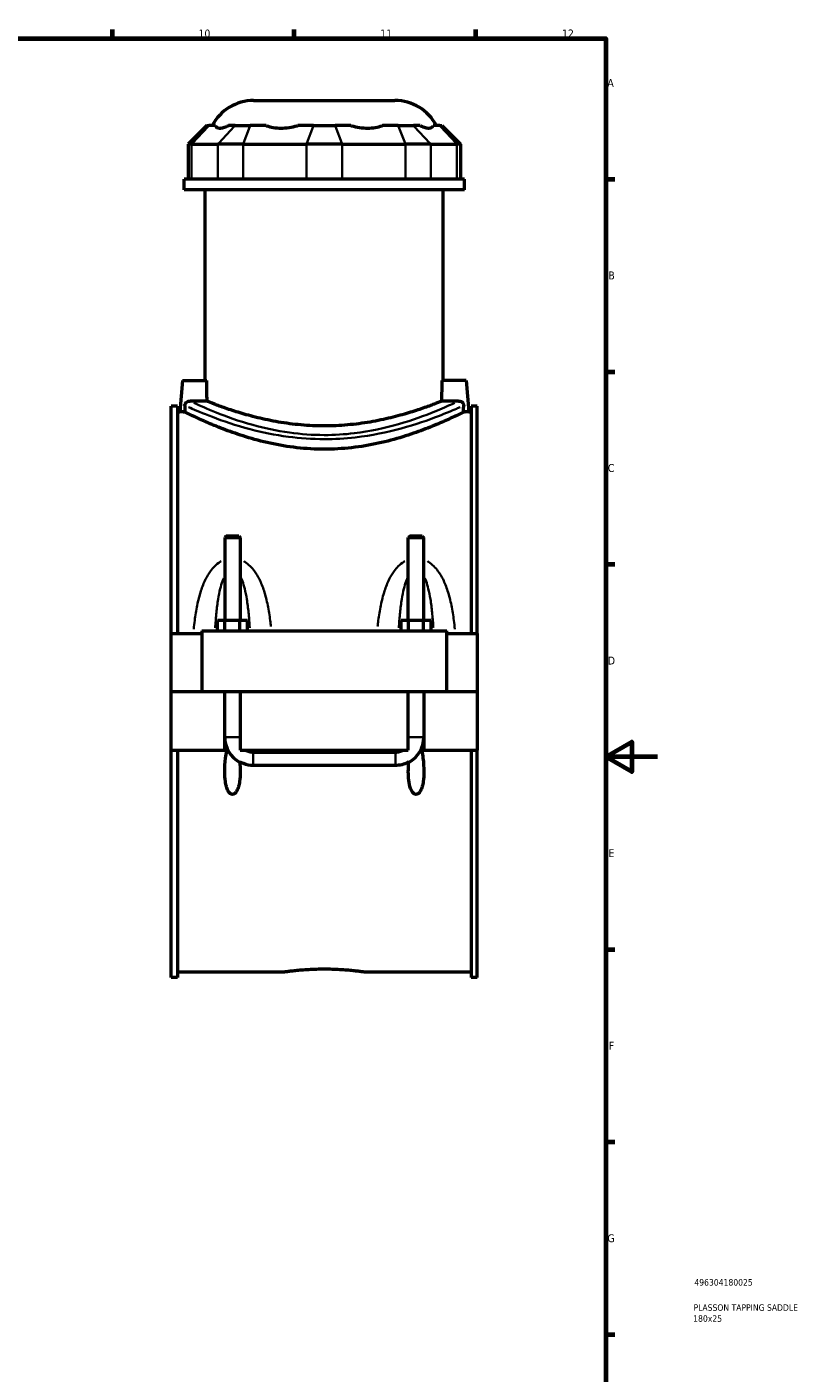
# Model space of a CAD drawing. Header units: millimetres. Extents: x 0 to 898, y -421 to 1001.
# Tile 5 of 6: x 598 to 898, y 59 to 578. Entities that reach past the tile are written whole.
import ezdxf

# ---------------------------------------------------------------- set-up
doc = ezdxf.new("R2010")
doc.units = ezdxf.units.MM
for name, color, linetype, lineweight in [('Border (ANSI)', 7, 'Continuous', 70), ('Title (ISO)', 7, 'Continuous', 50), ('Visible (ANSI)', 7, 'Continuous', 50), ('Visible Narrow (ANSI)', 7, 'Continuous', 35)]:
    doc.layers.add(name, color=color, linetype=linetype, lineweight=lineweight)
doc.styles.add('Note Text (ANSI)', font='tahoma.ttf')
doc.styles.add('Note Text (ISO)', font='tahoma.ttf')

# ---------------------------------------------------------------- blocks, each defined once
blk = doc.blocks.new('Borders Default Border')
at = {"layer": 'Border (ANSI)'}
for p, q in [((630.75, 574), (630.75, 577.45)), ((700.83, 574), (700.83, 577.45)), ((770.92, 574), (770.92, 577.45)), ((821, 519.75), (824.45, 519.75)), ((821, 445.5), (824.45, 445.5)), ((821, 371.25), (824.45, 371.25)), ((821, 222.75), (824.45, 222.75)), ((821, 148.5), (824.45, 148.5)), ((821, 74.25), (824.45, 74.25))]:
    blk.add_line(p, q, dxfattribs=at)
at = {"layer": 'Border (ANSI)', "flags": 128}
for points in [[(20, 20), (20, 574), (821, 574), (821, 20), (20, 20)], [(841, 297), (821, 297), (831, 302.77), (831, 291.23), (821, 297)]]:
    blk.add_lwpolyline(points, dxfattribs=at)
at = {"layer": 'Border (ANSI)', "color": 230, "true_color": 0xff0080, "attachment_point": 7, "style": 'Note Text (ANSI)'}
for s, insert, char_height in [('10', (663.96, 574.34), 3.048), ('11', (734.04, 574.4), 3.048), ('12', (804.13, 574.4), 3.048), ('A', (821.63, 555.35), 3.05), ('B', (821.99, 481.1), 3.05), ('C', (821.8, 406.8), 3.05), ('D', (821.81, 332.6), 3.05), ('E', (822.05, 258.35), 3.05), ('F', (822.14, 184.1), 3.05), ('G', (821.66, 109.79), 3.05)]:
    blk.add_mtext(s, dxfattribs=dict(at, insert=insert, char_height=char_height))
blk = doc.blocks.new('Title Blocks ISO')
at = {"layer": 'Title (ISO)', "color": 232, "true_color": 0xca0064, "style": 'Note Text (ISO)'}
for tag, p in [('PART_NUMBER_001', (34.16, 73.13)), ('DESCRIPTION_001', (33.84, 63.4)), ('DESCRIPTION_002', (33.71, 59.17))]:
    blk.add_attdef(tag, p, '', height=2.5, dxfattribs=at)

msp = doc.modelspace()

# ---------------------------------------------------------------- linework, layer by layer
at = {"layer": 'Visible (ANSI)'}
for p, q in [((685.215, 550.087), (739.712, 550.087)), ((667.147, 540.427), (659.947, 533.227)), ((667.147, 540.427), (667.969, 540.427)), ((670.49, 540.427), (667.969, 540.427)), ((678.079, 540.427), (675.558, 540.427)), ((678.079, 540.427), (683.924, 540.427)), ((690.01, 540.427), (683.924, 540.427)), ((708.331, 540.427), (702.245, 540.427)), ((708.331, 540.427), (716.597, 540.427)), ((722.683, 540.427), (716.597, 540.427)), ((741.004, 540.427), (734.918, 540.427)), ((741.004, 540.427), (746.849, 540.427)), ((749.37, 540.427), (746.849, 540.427)), ((756.959, 540.427), (754.438, 540.427)), ((756.959, 540.427), (757.781, 540.427)), ((757.781, 540.427), (764.981, 533.227)), ((661.317, 533.227), (659.947, 533.227)), ((659.947, 533.227), (659.947, 519.727)), ((661.317, 533.227), (671.427, 533.227)), ((681.168, 533.227), (671.427, 533.227)), ((681.168, 533.227), (705.575, 533.227)), ((719.352, 533.227), (705.575, 533.227)), ((719.352, 533.227), (743.759, 533.227)), ((753.501, 533.227), (743.759, 533.227)), ((753.501, 533.227), (763.611, 533.227)), ((764.981, 533.227), (763.611, 533.227)), ((764.981, 533.227), (764.981, 519.727)), ((766.464, 519.727), (658.464, 519.727)), ((658.464, 515.587), (658.464, 519.727)), ((766.464, 515.587), (766.464, 519.727)), ((766.464, 515.587), (658.464, 515.587)), ((666.564, 442.087), (666.564, 515.587)), ((758.364, 442.087), (758.364, 515.587)), ((657.764, 442.087), (656.714, 430.087)), ((657.764, 442.087), (667.142, 442.087)), ((767.164, 442.087), (757.786, 442.087)), ((767.164, 442.087), (768.214, 430.087)), ((653.464, 344.587), (653.464, 432.247)), ((655.824, 432.247), (653.464, 432.247)), ((655.824, 432.247), (655.824, 344.587)), ((769.104, 432.247), (769.104, 344.587)), ((771.464, 432.247), (769.104, 432.247)), ((771.464, 344.587), (771.464, 432.247)), ((655.824, 430.087), (656.714, 430.087)), ((768.214, 430.087), (769.104, 430.087)), ((674.664, 382.137), (674.064, 381.537)), ((674.064, 381.537), (680.064, 381.537)), ((674.064, 381.537), (674.064, 349.587)), ((679.464, 382.137), (674.664, 382.137)), ((679.464, 382.137), (680.064, 381.537)), ((680.064, 381.537), (680.064, 349.587)), ((745.464, 382.137), (744.864, 381.537)), ((744.864, 381.537), (750.864, 381.537)), ((744.864, 349.587), (744.864, 381.537)), ((750.264, 382.137), (745.464, 382.137)), ((750.264, 382.137), (750.864, 381.537)), ((750.864, 349.587), (750.864, 381.537)), ((674.177, 349.587), (671.29, 349.587)), ((671.29, 345.587), (671.29, 349.587)), ((679.95, 349.587), (674.177, 349.587)), ((674.177, 345.587), (674.177, 349.587)), ((682.837, 349.587), (679.95, 349.587)), ((679.95, 345.587), (679.95, 349.587)), ((682.837, 345.587), (682.837, 349.587)), ((742.09, 345.587), (742.09, 349.587)), ((744.977, 349.587), (742.09, 349.587)), ((750.75, 349.587), (744.977, 349.587)), ((744.977, 345.587), (744.977, 349.587)), ((753.637, 349.587), (750.75, 349.587)), ((750.75, 345.587), (750.75, 349.587)), ((753.637, 345.587), (753.637, 349.587)), ((653.464, 344.587), (665.264, 344.587)), ((653.464, 322.137), (653.464, 344.587)), ((665.264, 345.587), (665.264, 322.137)), ((665.264, 345.587), (759.664, 345.587)), ((759.664, 322.137), (759.664, 345.587)), ((759.664, 344.587), (771.464, 344.587)), ((771.464, 344.587), (771.464, 322.137)), ((653.464, 322.137), (665.264, 322.137)), ((653.464, 299.587), (653.464, 322.037)), ((674.064, 322.037), (653.464, 322.037)), ((665.264, 322.137), (759.664, 322.137)), ((674.064, 322.137), (674.064, 322.037)), ((674.064, 299.587), (674.064, 322.037)), ((680.064, 322.137), (680.064, 322.037)), ((680.064, 322.037), (680.064, 299.587)), ((744.864, 322.037), (680.064, 322.037)), ((744.864, 322.037), (744.864, 322.137)), ((744.864, 299.587), (744.864, 322.037)), ((750.864, 322.037), (750.864, 322.137)), ((750.864, 322.037), (750.864, 299.587)), ((771.464, 322.037), (750.864, 322.037)), ((759.664, 322.137), (771.464, 322.137)), ((771.464, 322.037), (771.464, 299.587)), ((653.464, 211.927), (653.464, 299.587)), ((653.464, 299.587), (674.064, 299.587)), ((655.824, 299.587), (655.824, 211.927)), ((674.064, 299.587), (674.951, 299.587)), ((675.266, 299.587), (674.951, 299.587)), ((680.064, 299.587), (744.864, 299.587)), ((685.064, 298.85), (739.864, 298.85)), ((749.976, 299.587), (749.662, 299.587)), ((749.976, 299.587), (750.864, 299.587)), ((750.864, 299.587), (771.464, 299.587)), ((769.104, 299.587), (769.104, 211.927)), ((771.464, 211.927), (771.464, 299.587)), ((739.864, 293.669), (685.064, 293.669)), ((655.824, 214.087), (696.784, 214.087)), ((728.144, 214.087), (769.104, 214.087)), ((655.824, 211.927), (653.464, 211.927)), ((771.464, 211.927), (769.104, 211.927))]:
    msp.add_line(p, q, dxfattribs=at)
for centre, radius, start, end in [((685.215, 532.087), 18, 90, 152.39759), ((739.712, 532.087), 18, 27.60241, 90), ((685.064, 304.587), 11, 180, 241.91985), ((739.864, 304.587), 11, 298.08015, 0)]:
    msp.add_arc(centre, radius, start, end, dxfattribs=at)
for points, knots in [([(670.49, 540.427), (670.495, 540.404), (670.501, 540.381), (670.595, 540.061), (670.785, 539.819), (671.344, 539.507), (671.712, 539.437), (672.109, 539.437), (672.505, 539.437), (673.004, 539.507), (674.139, 539.819), (674.776, 540.061), (675.46, 540.381), (675.508, 540.404), (675.558, 540.427)], [4.7880276, 4.7880276, 4.7880276, 4.7880276, 4.8109802, 4.8109802, 5.1218017, 5.1218017, 5.4326233, 5.4326233, 5.4326233, 5.7434448, 5.7434448, 6.0542663, 6.0542663, 6.0772189, 6.0772189, 6.0772189, 6.0772189]), ([(690.01, 540.427), (690.067, 540.404), (690.124, 540.381), (690.941, 540.061), (691.847, 539.819), (693.772, 539.507), (694.791, 539.437), (695.748, 539.437), (696.705, 539.437), (697.778, 539.507), (699.942, 539.819), (701.033, 540.061), (702.095, 540.381), (702.169, 540.404), (702.245, 540.427)], [4.7880276, 4.7880276, 4.7880276, 4.7880276, 4.8109802, 4.8109802, 5.1218017, 5.1218017, 5.4326233, 5.4326233, 5.4326233, 5.7434448, 5.7434448, 6.0542663, 6.0542663, 6.0772189, 6.0772189, 6.0772189, 6.0772189]), ([(722.683, 540.427), (722.758, 540.404), (722.832, 540.381), (723.894, 540.061), (724.985, 539.819), (727.149, 539.507), (728.222, 539.437), (729.179, 539.437), (730.136, 539.437), (731.155, 539.507), (733.081, 539.819), (733.987, 540.061), (734.804, 540.381), (734.861, 540.404), (734.918, 540.427)], [4.7880276, 4.7880276, 4.7880276, 4.7880276, 4.8109802, 4.8109802, 5.1218017, 5.1218017, 5.4326233, 5.4326233, 5.4326233, 5.7434448, 5.7434448, 6.0542663, 6.0542663, 6.0772189, 6.0772189, 6.0772189, 6.0772189]), ([(749.37, 540.427), (749.419, 540.404), (749.467, 540.381), (750.152, 540.061), (750.789, 539.819), (751.924, 539.507), (752.422, 539.437), (752.819, 539.437), (753.215, 539.437), (753.583, 539.507), (754.142, 539.819), (754.332, 540.061), (754.426, 540.381), (754.432, 540.404), (754.438, 540.427)], [4.7880276, 4.7880276, 4.7880276, 4.7880276, 4.8109802, 4.8109802, 5.1218017, 5.1218017, 5.4326233, 5.4326233, 5.4326233, 5.7434448, 5.7434448, 6.0542663, 6.0542663, 6.0772189, 6.0772189, 6.0772189, 6.0772189]), ([(658.711, 432.495), (658.71, 432.547), (658.712, 432.599), (658.717, 432.666), (658.719, 432.68), (658.722, 432.708), (658.723, 432.722), (658.729, 432.764), (658.734, 432.791), (658.75, 432.875), (658.764, 432.929), (658.815, 433.093), (658.86, 433.196), (659.003, 433.449), (659.116, 433.584), (659.422, 433.865), (659.651, 434.002), (660.16, 434.174), (660.424, 434.213), (660.694, 434.202)], [0, 0, 0, 0, 0.01585642, 0.01585642, 0.02007324, 0.02007324, 0.02429267, 0.02429267, 0.03273984, 0.03273984, 0.04983828, 0.04983828, 0.08576027, 0.08576027, 0.14619808, 0.14619808, 0.23754008, 0.23754008, 0.321378, 0.321378, 0.321378, 0.321378]), ([(658.711, 432.495), (658.712, 432.375), (658.714, 432.255), (658.728, 431.405), (658.739, 430.674), (658.751, 429.944)], [1.14164299, 1.14164299, 1.14164299, 1.14164299, 1.17481017, 1.17481017, 1.37685657, 1.37685657, 1.37685657, 1.37685657]), ([(667.258, 434.126), (666.593, 434.114), (665.914, 434.108), (665.264, 434.108), (664.234, 434.108), (663.137, 434.124), (661.624, 434.166), (661.141, 434.183), (660.694, 434.202)], [-0.19514593, -0.19514593, -0.19514593, -0.19514593, 0, 0, 0, 0.3088084, 0.3088084, 0.46333922, 0.46333922, 0.46333922, 0.46333922]), ([(757.67, 434.126), (757.614, 434.103), (757.555, 434.079), (756.903, 433.817), (756.007, 433.46), (753.654, 432.561), (752.195, 432.019), (748.836, 430.851), (746.938, 430.225), (742.9, 429.006), (740.618, 428.369), (735.64, 427.16), (732.945, 426.59), (727.303, 425.632), (724.351, 425.245), (718.392, 424.729), (715.385, 424.601), (709.543, 424.601), (706.535, 424.729), (700.576, 425.245), (697.625, 425.632), (691.983, 426.59), (689.287, 427.16), (684.309, 428.369), (682.027, 429.006), (677.99, 430.225), (676.091, 430.851), (672.733, 432.019), (671.273, 432.561), (668.92, 433.46), (668.025, 433.817), (667.373, 434.079), (667.313, 434.103), (667.258, 434.126)], [7.7879379, 7.7879379, 7.7879379, 7.7879379, 7.8812221, 7.8812221, 8.7564811, 8.7564811, 9.6317401, 9.6317401, 10.506999, 10.506999, 11.3832309, 11.3832309, 12.2594627, 12.2594627, 13.1356945, 13.1356945, 14.0119263, 14.0119263, 14.8881581, 14.8881581, 15.7643899, 15.7643899, 16.6406217, 16.6406217, 17.5168535, 17.5168535, 18.3921125, 18.3921125, 19.2673715, 19.2673715, 20.1426305, 20.1426305, 20.2359147, 20.2359147, 20.2359147, 20.2359147]), ([(764.234, 434.202), (763.786, 434.183), (763.302, 434.166), (761.789, 434.124), (760.692, 434.108), (759.013, 434.108), (758.335, 434.114), (757.67, 434.126)], [-2.93081325, -2.93081325, -2.93081325, -2.93081325, -2.77604382, -2.77604382, -2.46749396, -2.46749396, -2.27234804, -2.27234804, -2.27234804, -2.27234804]), ([(764.234, 434.202), (764.275, 434.203), (764.317, 434.204), (764.711, 434.198), (765.035, 434.109), (765.543, 433.84), (765.74, 433.673), (765.987, 433.352), (766.071, 433.203), (766.172, 432.913), (766.2, 432.785), (766.213, 432.638), (766.214, 432.624), (766.215, 432.596), (766.216, 432.582), (766.217, 432.543), (766.217, 432.519), (766.217, 432.495)], [0, 0, 0, 0, 0.01516946, 0.01516946, 0.14420475, 0.14420475, 0.25577732, 0.25577732, 0.32832386, 0.32832386, 0.38069531, 0.38069531, 0.38621058, 0.38621058, 0.39175639, 0.39175639, 0.40134582, 0.40134582, 0.40134582, 0.40134582]), ([(766.177, 429.944), (766.189, 430.674), (766.2, 431.405), (766.213, 432.255), (766.215, 432.375), (766.217, 432.495)], [0.97276377, 0.97276377, 0.97276377, 0.97276377, 1.17481017, 1.17481017, 1.20797735, 1.20797735, 1.20797735, 1.20797735]), ([(658.751, 429.944), (658.187, 429.979), (657.707, 430.012), (656.928, 430.07), (656.714, 430.087), (656.714, 430.087)], [3.29534838, 3.29534838, 3.29534838, 3.29534838, 3.55060801, 3.55060801, 3.8732498, 3.8732498, 3.8732498, 3.8732498]), ([(766.177, 429.944), (766.006, 429.859), (765.756, 429.735), (764.73, 429.229), (763.67, 428.711), (760.894, 427.406), (759.176, 426.619), (755.233, 424.918), (753.008, 424.004), (748.281, 422.218), (745.608, 421.278), (739.774, 419.484), (736.614, 418.631), (729.987, 417.19), (726.514, 416.603), (719.485, 415.816), (715.928, 415.618), (709, 415.618), (705.443, 415.816), (698.413, 416.603), (694.941, 417.19), (688.314, 418.631), (685.153, 419.484), (679.319, 421.278), (676.647, 422.218), (671.92, 424.004), (669.694, 424.918), (665.751, 426.619), (664.033, 427.406), (661.257, 428.711), (660.198, 429.229), (659.171, 429.735), (658.922, 429.859), (658.751, 429.944)], [8.8523327, 8.8523327, 8.8523327, 8.8523327, 9.3392739, 9.3392739, 10.3757118, 10.3757118, 11.4121497, 11.4121497, 12.4485877, 12.4485877, 13.4878587, 13.4878587, 14.5271298, 14.5271298, 15.5664008, 15.5664008, 16.6056719, 16.6056719, 17.6449429, 17.6449429, 18.6842139, 18.6842139, 19.723485, 19.723485, 20.762756, 20.762756, 21.799194, 21.799194, 22.8356319, 22.8356319, 23.8720698, 23.8720698, 24.359011, 24.359011, 24.359011, 24.359011]), ([(768.214, 430.087), (768.214, 430.087), (768, 430.07), (767.221, 430.012), (766.74, 429.979), (766.177, 429.944)], [3.8732498, 3.8732498, 3.8732498, 3.8732498, 4.19589159, 4.19589159, 4.45115122, 4.45115122, 4.45115122, 4.45115122]), ([(679.863, 295.123), (679.996, 293.782), (680.064, 292.463), (680.064, 290.022), (679.999, 288.698), (679.709, 286.774), (679.581, 286.143), (679.236, 284.939), (679.022, 284.364), (678.507, 283.461), (678.193, 283.039), (677.714, 282.72), (677.591, 282.655), (677.331, 282.566), (677.193, 282.543), (676.935, 282.543), (676.797, 282.566), (676.536, 282.655), (676.413, 282.72), (675.935, 283.039), (675.62, 283.461), (675.106, 284.364), (674.892, 284.939), (674.546, 286.143), (674.418, 286.774), (674.129, 288.698), (674.064, 290.022), (674.064, 292.891), (674.187, 294.716), (674.549, 297.444), (674.698, 298.351), (674.902, 299.353), (674.926, 299.47), (674.951, 299.587)], [0.9362216, 0.9362216, 0.9362216, 0.9362216, 1.3200289, 1.3200289, 1.7002635, 1.7002635, 1.8903809, 1.8903809, 2.0804982, 2.0804982, 2.2184213, 2.2184213, 2.2571077, 2.2571077, 2.2957942, 2.2957942, 2.3344806, 2.3344806, 2.373167, 2.373167, 2.5110902, 2.5110902, 2.7012075, 2.7012075, 2.8913248, 2.8913248, 3.2715594, 3.2715594, 3.7894605, 3.7894605, 4.048411, 4.048411, 4.0829994, 4.0829994, 4.0829994, 4.0829994]), ([(681.955, 299.587), (682.439, 299.347), (682.947, 299.162), (683.995, 298.913), (684.528, 298.85), (685.064, 298.85)], [0.00074365, 0.00074365, 0.00074365, 0.00074365, 0.16351301, 0.16351301, 0.32446469, 0.32446469, 0.32446469, 0.32446469]), ([(739.864, 298.85), (740.4, 298.85), (740.932, 298.913), (741.98, 299.161), (742.489, 299.347), (742.973, 299.587)], [0, 0, 0, 0, 0.16079323, 0.16079323, 0.32348431, 0.32348431, 0.32348431, 0.32348431]), ([(749.976, 299.587), (750.001, 299.47), (750.026, 299.353), (750.23, 298.351), (750.379, 297.444), (750.74, 294.716), (750.864, 292.891), (750.864, 290.022), (750.799, 288.698), (750.509, 286.774), (750.381, 286.143), (750.036, 284.939), (749.822, 284.364), (749.307, 283.461), (748.993, 283.039), (748.514, 282.72), (748.391, 282.655), (748.131, 282.566), (747.993, 282.543), (747.692, 282.543), (747.513, 282.583), (747.183, 282.73), (747.032, 282.835), (746.357, 283.42), (745.987, 284.187), (745.393, 285.804), (745.177, 286.886), (744.911, 289.089), (744.864, 290.211), (744.864, 292.452), (744.932, 293.784), (745.065, 295.123)], [0.5085889, 0.5085889, 0.5085889, 0.5085889, 0.5431774, 0.5431774, 0.8021279, 0.8021279, 1.3200289, 1.3200289, 1.7002635, 1.7002635, 1.8903809, 1.8903809, 2.0804982, 2.0804982, 2.2184213, 2.2184213, 2.2571077, 2.2571077, 2.2957942, 2.2957942, 2.3472983, 2.3472983, 2.3988024, 2.3988024, 2.6239684, 2.6239684, 2.9451567, 2.9451567, 3.266345, 3.266345, 3.6466222, 3.6466222, 3.6466222, 3.6466222]), ([(685.064, 293.669), (683.783, 293.669), (682.51, 293.909), (680.817, 294.589), (680.326, 294.836), (679.863, 295.123)], [0, 0, 0, 0, 0.3841635, 0.3841635, 0.55018775, 0.55018775, 0.55018775, 0.55018775]), ([(745.065, 295.123), (744.933, 295.042), (744.8, 294.964), (743.939, 294.488), (743.16, 294.182), (741.54, 293.772), (740.703, 293.669), (739.864, 293.669)], [0.59365602, 0.59365602, 0.59365602, 0.59365602, 0.64024738, 0.64024738, 0.88941786, 0.88941786, 1.13952238, 1.13952238, 1.13952238, 1.13952238]), ([(696.784, 214.087), (696.784, 214.087), (696.878, 214.101), (697.276, 214.158), (697.579, 214.201), (698.379, 214.308), (698.877, 214.373), (700.028, 214.512), (700.681, 214.586), (702.072, 214.73), (702.857, 214.804), (704.568, 214.944), (705.494, 215.009), (707.425, 215.117), (708.432, 215.16), (710.459, 215.218), (711.478, 215.232), (713.45, 215.232), (714.469, 215.218), (716.495, 215.16), (717.502, 215.117), (719.434, 215.009), (720.359, 214.944), (722.07, 214.804), (722.856, 214.73), (724.246, 214.586), (724.899, 214.512), (726.05, 214.373), (726.548, 214.308), (727.349, 214.201), (727.652, 214.158), (728.049, 214.101), (728.144, 214.087), (728.144, 214.087)], [2.3661742, 2.3661742, 2.3661742, 2.3661742, 2.6619438, 2.6619438, 2.9577133, 2.9577133, 3.2534828, 3.2534828, 3.5492523, 3.5492523, 3.8450264, 3.8450264, 4.1408004, 4.1408004, 4.4365744, 4.4365744, 4.7323485, 4.7323485, 5.0281225, 5.0281225, 5.3238966, 5.3238966, 5.6196706, 5.6196706, 5.9154446, 5.9154446, 6.2112142, 6.2112142, 6.5069837, 6.5069837, 6.8027532, 6.8027532, 7.0985227, 7.0985227, 7.0985227, 7.0985227])]:
    msp.add_open_spline(points, degree=3, knots=knots, dxfattribs=at)
for points in [[(667.258, 434.126), (667.217, 436.785), (667.178, 439.458), (667.142, 442.087)], [(757.786, 442.087), (757.749, 439.458), (757.71, 436.785), (757.67, 434.126)]]:
    msp.add_open_spline(points, degree=3, dxfattribs=at)
at = {"layer": 'Visible Narrow (ANSI)'}
for p, q in [((667.636, 540.067), (661.65, 533.587)), ((671.759, 533.587), (677.746, 540.067)), ((683.786, 540.067), (681.306, 533.587)), ((708.193, 540.067), (705.713, 533.587)), ((716.734, 540.067), (719.214, 533.587)), ((741.142, 540.067), (743.621, 533.587)), ((747.181, 540.067), (753.168, 533.587)), ((757.291, 540.067), (763.278, 533.587)), ((661.317, 520.402), (661.317, 532.552)), ((671.427, 532.552), (671.427, 520.402)), ((681.168, 520.402), (681.168, 532.552)), ((705.575, 532.552), (705.575, 520.402)), ((719.352, 520.402), (719.352, 532.552)), ((743.759, 532.552), (743.759, 520.402)), ((753.501, 520.402), (753.501, 532.552)), ((763.611, 532.552), (763.611, 520.402)), ((674.101, 304.587), (680.027, 304.587)), ((750.827, 304.587), (744.901, 304.587)), ((685.064, 293.762), (685.064, 298.621)), ((739.864, 293.762), (739.864, 298.621))]:
    msp.add_line(p, q, dxfattribs=at)
for points, knots in [([(660.078, 431.879), (660.304, 431.778), (660.552, 431.668), (662.676, 430.732), (665.581, 429.478), (673.323, 426.532), (678.279, 424.821), (688.44, 422.145), (693.395, 421.106), (703.1, 419.828), (707.78, 419.503), (712.464, 419.503), (716.481, 419.503), (720.497, 419.741), (730.738, 420.904), (736.744, 422.169), (747.703, 425.155), (752.598, 426.888), (759.399, 429.52), (761.748, 430.519), (763.974, 431.49), (764.448, 431.7), (764.849, 431.878)], [-40.3536456, -40.3536456, -40.3536456, -40.3536456, -40.0821516, -40.0821516, -38.2288908, -38.2288908, -36.2458826, -36.2458826, -34.6669181, -34.6669181, -33.3087176, -33.3087176, -33.3087176, -32.1436139, -32.1436139, -30.2438969, -30.2438969, -28.2388175, -28.2388175, -26.7465313, -26.7465313, -26.2638033, -26.2638033, -26.2638033, -26.2638033]), ([(762.709, 433.483), (762.415, 433.346), (762.089, 433.195), (760.105, 432.285), (757.834, 431.269), (751.26, 428.594), (746.528, 426.834), (735.934, 423.799), (730.129, 422.513), (720.23, 421.331), (716.347, 421.09), (712.464, 421.09), (707.936, 421.09), (703.412, 421.42), (694.03, 422.719), (689.241, 423.775), (679.419, 426.494), (674.627, 428.234), (667.144, 431.227), (664.336, 432.501), (662.432, 433.384), (662.323, 433.434), (662.218, 433.483)], [26.4181694, 26.4181694, 26.4181694, 26.4181694, 26.7465313, 26.7465313, 28.2388175, 28.2388175, 30.2438969, 30.2438969, 32.1436139, 32.1436139, 33.3087176, 33.3087176, 33.3087176, 34.6669181, 34.6669181, 36.2458826, 36.2458826, 38.2288908, 38.2288908, 40.0821516, 40.0821516, 40.1992795, 40.1992795, 40.1992795, 40.1992795]), ([(672.642, 372.395), (672.538, 372.335), (672.435, 372.273), (671.557, 371.726), (670.848, 371.146), (669.627, 369.932), (669.103, 369.311), (667.885, 367.655), (667.249, 366.576), (665.985, 364.034), (665.402, 362.544), (664.313, 359.19), (663.842, 357.309), (663.062, 353.48), (662.754, 351.533), (662.361, 348.472), (662.238, 347.374), (662.128, 346.269)], [-3.7405663, -3.7405663, -3.7405663, -3.7405663, -3.7041584, -3.7041584, -3.4274357, -3.4274357, -3.1811577, -3.1811577, -2.8042655, -2.8042655, -2.3288073, -2.3288073, -1.7627485, -1.7627485, -1.1976695, -1.1976695, -0.8842995, -0.8842995, -0.8842995, -0.8842995]), ([(691.902, 347.214), (691.818, 348.001), (691.727, 348.784), (691.373, 351.533), (691.065, 353.48), (690.286, 357.309), (689.815, 359.19), (688.725, 362.544), (688.142, 364.034), (686.879, 366.576), (686.243, 367.655), (685.025, 369.311), (684.5, 369.932), (683.28, 371.146), (682.57, 371.726), (681.68, 372.281), (681.563, 372.351), (681.445, 372.418)], [-7.439276, -7.439276, -7.439276, -7.439276, -7.2154516, -7.2154516, -6.6503725, -6.6503725, -6.0843138, -6.0843138, -5.6088555, -5.6088555, -5.2319634, -5.2319634, -4.9856853, -4.9856853, -4.7089627, -4.7089627, -4.6678418, -4.6678418, -4.6678418, -4.6678418]), ([(743.483, 372.418), (743.365, 372.351), (743.248, 372.281), (742.357, 371.726), (741.648, 371.146), (740.427, 369.932), (739.903, 369.311), (738.685, 367.655), (738.049, 366.576), (736.785, 364.034), (736.202, 362.544), (735.113, 359.19), (734.642, 357.309), (733.862, 353.48), (733.554, 351.533), (733.201, 348.784), (733.109, 348.001), (733.026, 347.214)], [-3.7452793, -3.7452793, -3.7452793, -3.7452793, -3.7041584, -3.7041584, -3.4274357, -3.4274357, -3.1811577, -3.1811577, -2.8042656, -2.8042656, -2.3288073, -2.3288073, -1.7627486, -1.7627486, -1.1976694, -1.1976694, -0.973845, -0.973845, -0.973845, -0.973845]), ([(762.799, 346.269), (762.69, 347.374), (762.567, 348.472), (762.173, 351.533), (761.865, 353.48), (761.086, 357.309), (760.615, 359.19), (759.525, 362.544), (758.942, 364.034), (757.679, 366.576), (757.043, 367.655), (755.825, 369.311), (755.3, 369.932), (754.08, 371.146), (753.37, 371.726), (752.493, 372.273), (752.39, 372.335), (752.285, 372.395)], [-7.5288215, -7.5288215, -7.5288215, -7.5288215, -7.2154516, -7.2154516, -6.6503725, -6.6503725, -6.0843137, -6.0843137, -5.6088555, -5.6088555, -5.2319633, -5.2319633, -4.9856853, -4.9856853, -4.7089627, -4.7089627, -4.6725547, -4.6725547, -4.6725547, -4.6725547]), ([(670.412, 346.763), (670.423, 346.933), (670.434, 347.104), (670.559, 349.079), (670.699, 350.864), (671.054, 354.374), (671.268, 356.098), (671.763, 359.172), (672.028, 360.538), (672.602, 362.869), (672.891, 363.858), (673.369, 365.168), (673.521, 365.548), (673.682, 365.91)], [1.1443073, 1.1443073, 1.1443073, 1.1443073, 1.1976695, 1.1976695, 1.7627485, 1.7627485, 2.3288073, 2.3288073, 2.8042655, 2.8042655, 3.1811577, 3.1811577, 3.3422169, 3.3422169, 3.3422169, 3.3422169]), ([(680.446, 365.91), (680.607, 365.548), (680.758, 365.168), (681.236, 363.858), (681.525, 362.869), (682.1, 360.538), (682.365, 359.172), (682.86, 356.098), (683.074, 354.374), (683.428, 350.864), (683.568, 349.079), (683.694, 347.104), (683.705, 346.933), (683.715, 346.763)], [5.0709041, 5.0709041, 5.0709041, 5.0709041, 5.2319634, 5.2319634, 5.6088555, 5.6088555, 6.0843138, 6.0843138, 6.6503725, 6.6503725, 7.2154516, 7.2154516, 7.2688138, 7.2688138, 7.2688138, 7.2688138]), ([(741.212, 346.763), (741.223, 346.933), (741.234, 347.104), (741.359, 349.079), (741.499, 350.864), (741.854, 354.374), (742.068, 356.098), (742.563, 359.172), (742.828, 360.538), (743.402, 362.869), (743.691, 363.858), (744.169, 365.168), (744.321, 365.548), (744.482, 365.91)], [1.1443073, 1.1443073, 1.1443073, 1.1443073, 1.1976694, 1.1976694, 1.7627486, 1.7627486, 2.3288073, 2.3288073, 2.8042656, 2.8042656, 3.1811577, 3.1811577, 3.3422169, 3.3422169, 3.3422169, 3.3422169]), ([(751.246, 365.91), (751.407, 365.548), (751.558, 365.168), (752.036, 363.858), (752.325, 362.869), (752.9, 360.538), (753.165, 359.172), (753.66, 356.098), (753.874, 354.374), (754.228, 350.864), (754.368, 349.079), (754.494, 347.104), (754.505, 346.933), (754.515, 346.763)], [5.0709041, 5.0709041, 5.0709041, 5.0709041, 5.2319633, 5.2319633, 5.6088555, 5.6088555, 6.0843137, 6.0843137, 6.6503725, 6.6503725, 7.2154516, 7.2154516, 7.2688138, 7.2688138, 7.2688138, 7.2688138])]:
    msp.add_open_spline(points, degree=3, knots=knots, dxfattribs=at)

# ---------------------------------------------------------------- block references
msp.add_blockref('Borders Default Border', (0, 0))
msp.add_blockref('Title Blocks ISO', (821, 20)).add_auto_attribs({'PART_NUMBER_001': '496304180025', 'DESCRIPTION_001': 'PLASSON TAPPING SADDLE', 'DESCRIPTION_002': '180x25'})

doc.saveas('drawing.dxf')
